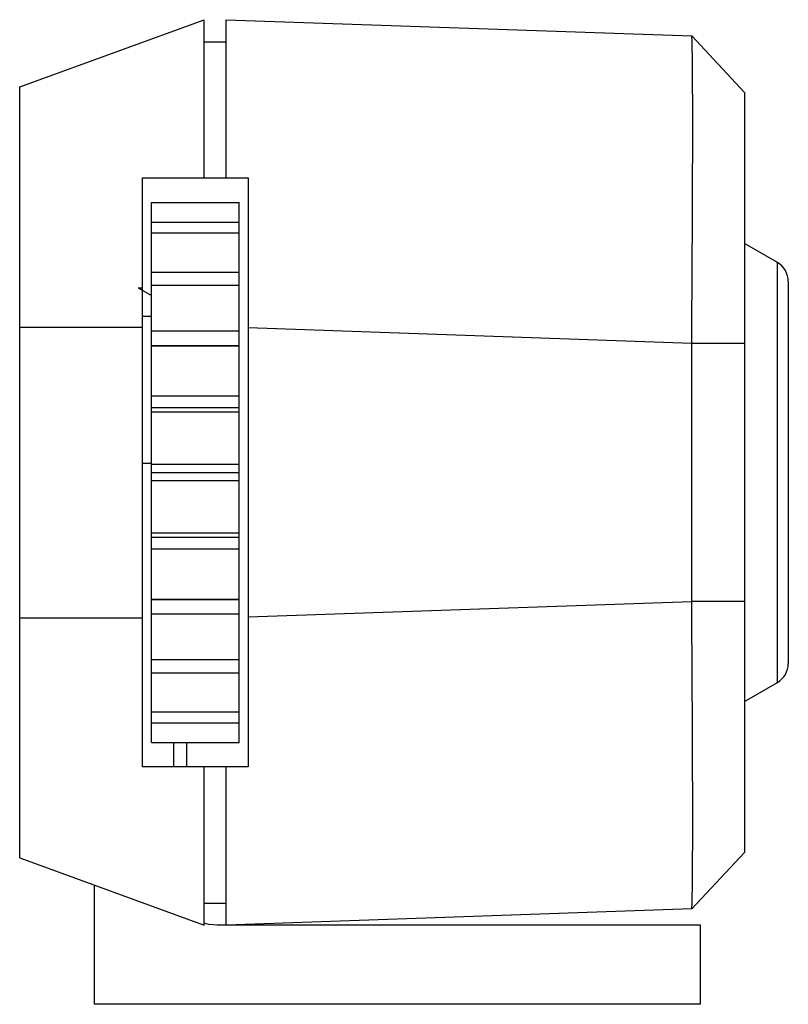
# Model space of a CAD drawing. Header units: millimetres. Extents: x 335.3 to 352.8, y 5.1 to 27.5.
import ezdxf

# ---------------------------------------------------------------- set-up
doc = ezdxf.new("R2010")
doc.units = ezdxf.units.MM

msp = doc.modelspace()

# ---------------------------------------------------------------- linework, layer by layer
at = {"color": 7, "linetype": 'Continuous', "lineweight": 25}
for p, q in [((335.3, 25.971), (339.5, 27.5)), ((340, 23.9), (340, 27.5)), ((340, 27.5), (350.601, 27.13)), ((351.8, 25.844), (350.601, 27.13)), ((339.5, 27), (340, 27)), ((338.1, 23.9), (340.5, 23.9)), ((340.5, 23.9), (340.5, 10.5)), ((338.3, 23.344), (340.3, 23.344)), ((338.3, 11.056), (338.3, 23.344)), ((340.3, 11.056), (340.3, 23.344)), ((338.3, 22.896), (340.3, 22.896)), ((338.3, 22.648), (340.3, 22.648)), ((352.55, 21.978), (351.8, 22.411)), ((352.55, 12.422), (352.55, 21.978)), ((338.3, 21.757), (340.3, 21.757)), ((352.8, 21.545), (352.8, 12.855)), ((338, 21.4), (338.3, 21.227)), ((338, 21.4), (338.1, 21.4)), ((338.3, 21.457), (340.3, 21.457)), ((338.3, 20.751), (338.1, 20.751)), ((335.3, 20.504), (338.1, 20.504)), ((335.3, 13.896), (335.3, 20.504)), ((338.1, 13.896), (338.1, 20.504)), ((338.3, 20.419), (340.3, 20.419)), ((350.601, 20.134), (340.5, 20.487)), ((338.3, 20.088), (340.3, 20.088)), ((338.3, 20.08), (340.3, 20.08)), ((350.601, 14.266), (350.601, 20.134)), ((351.8, 20.134), (350.601, 20.134)), ((351.8, 20.134), (351.8, 14.266)), ((338.3, 18.94), (340.3, 18.94)), ((338.3, 18.676), (340.3, 18.676)), ((338.3, 18.577), (340.3, 18.577)), ((338.3, 17.4), (338.1, 17.4)), ((338.3, 17.385), (340.3, 17.385)), ((338.3, 17.2), (340.3, 17.2)), ((338.3, 17.015), (340.3, 17.015)), ((338.3, 15.823), (340.3, 15.823)), ((338.3, 15.724), (340.3, 15.724)), ((338.3, 15.46), (340.3, 15.46)), ((338.3, 14.32), (340.3, 14.32)), ((338.3, 14.312), (340.3, 14.312)), ((340.5, 13.913), (350.601, 14.266)), ((351.8, 14.266), (350.601, 14.266)), ((335.3, 13.896), (338.1, 13.896)), ((338.3, 13.981), (340.3, 13.981)), ((338.3, 12.943), (340.3, 12.943)), ((338.3, 12.643), (340.3, 12.643)), ((351.8, 11.989), (352.55, 12.422)), ((338.3, 11.752), (340.3, 11.752)), ((338.3, 11.504), (340.3, 11.504)), ((338.3, 11.056), (340.3, 11.056)), ((338.8, 11.056), (338.8, 10.5)), ((339.1, 11.056), (339.1, 10.5)), ((340.5, 10.5), (338.1, 10.5)), ((340, 6.9), (340, 10.5)), ((350.601, 7.27), (351.8, 8.556)), ((335.3, 8.429), (339.5, 6.9)), ((337, 5.1), (337, 7.81)), ((339.5, 7.4), (340, 7.4)), ((350.601, 7.27), (340, 6.9)), ((350.8, 6.9), (339.8, 6.9)), ((350.8, 5.1), (350.8, 6.9)), ((350.8, 5.1), (337, 5.1))]:
    msp.add_line(p, q, dxfattribs=at)
at = {"color": 7, "linetype": 'Continuous', "lineweight": 25, "flags": 128}
msp.add_lwpolyline([(339.8, 6.9), (339.605, 6.919), (339.497, 6.947)], dxfattribs=at)
at = {"color": 7, "linetype": 'Continuous', "lineweight": 25}
for centre, start, end in [((352.3, 21.545), 0, 60), ((352.3, 12.855), 300, 0)]:
    msp.add_arc(centre, 0.5, start, end, dxfattribs=at)
for points, knots in [([(339.5, 23.9), (339.5, 24.342), (339.5, 25.116), (339.5, 26.009), (339.5, 26.668), (339.5, 27.143), (339.5, 27.444), (339.5, 27.482), (339.5, 27.5)], [0, 0, 0, 0, 0.210882, 0.369593, 0.528319, 0.686792, 0.845276, 1, 1, 1, 1]), ([(350.601, 20.134), (350.604, 20.592), (350.609, 21.508), (350.617, 22.829), (350.622, 24.046), (350.624, 25.112), (350.622, 25.989), (350.617, 26.635), (350.609, 27.051), (350.604, 27.104), (350.601, 27.13)], [0, 0, 0, 0, 0.125022, 0.250026, 0.375016, 0.5, 0.624984, 0.749974, 0.874978, 1, 1, 1, 1]), ([(335.3, 20.504), (335.3, 20.811), (335.3, 21.426), (335.3, 22.322), (335.3, 23.166), (335.3, 23.935), (335.3, 24.606), (335.3, 25.162), (335.3, 25.581), (335.3, 25.901), (335.3, 25.946), (335.3, 25.971)], [0, 0, 0, 0, 0.107358, 0.214719, 0.322089, 0.429468, 0.536825, 0.644189, 0.751414, 0.858641, 1, 1, 1, 1]), ([(351.8, 25.844), (351.8, 25.824), (351.8, 25.783), (351.8, 25.437), (351.8, 24.913), (351.8, 24.198), (351.8, 23.329), (351.8, 22.331), (351.8, 21.253), (351.8, 20.506), (351.8, 20.134)], [0, 0, 0, 0, 0.124142, 0.249961, 0.375524, 0.499999, 0.624371, 0.750037, 0.875807, 1, 1, 1, 1]), ([(338.1, 20.504), (338.1, 20.863), (338.1, 21.592), (338.1, 22.756), (338.1, 23.492), (338.1, 23.9)], [0, 0, 0, 0, 0.301814, 0.612333, 1, 1, 1, 1]), ([(350.601, 7.27), (350.604, 7.296), (350.609, 7.349), (350.617, 7.765), (350.622, 8.411), (350.624, 9.288), (350.622, 10.354), (350.617, 11.571), (350.609, 12.892), (350.604, 13.808), (350.601, 14.266)], [0, 0, 0, 0, 0.125022, 0.250026, 0.375016, 0.5, 0.624984, 0.749974, 0.874978, 1, 1, 1, 1]), ([(351.8, 14.266), (351.8, 13.895), (351.8, 13.147), (351.8, 12.07), (351.8, 11.072), (351.8, 10.203), (351.8, 9.487), (351.8, 8.963), (351.8, 8.617), (351.8, 8.576), (351.8, 8.556)], [0, 0, 0, 0, 0.124142, 0.249961, 0.375524, 0.499999, 0.624371, 0.750037, 0.875807, 1, 1, 1, 1]), ([(335.3, 8.429), (335.3, 8.444), (335.3, 8.475), (335.3, 8.713), (335.3, 9.091), (335.3, 9.605), (335.3, 10.243), (335.3, 10.982), (335.3, 11.805), (335.3, 12.778), (335.3, 13.491), (335.3, 13.896)], [0, 0, 0, 0, 0.107358, 0.214719, 0.322089, 0.429468, 0.536825, 0.644189, 0.751414, 0.858641, 1, 1, 1, 1]), ([(338.1, 10.5), (338.1, 10.815), (338.1, 11.456), (338.1, 12.604), (338.1, 13.435), (338.1, 13.896)], [0, 0, 0, 0, 0.301967, 0.61275, 1, 1, 1, 1]), ([(339.5, 6.9), (339.5, 6.925), (339.5, 6.977), (339.5, 7.371), (339.5, 7.946), (339.5, 8.654), (339.5, 9.505), (339.5, 10.165), (339.5, 10.5)], [0, 0, 0, 0, 0.181405, 0.369995, 0.526372, 0.687276, 0.841457, 1, 1, 1, 1])]:
    msp.add_open_spline(points, degree=3, knots=knots, dxfattribs=at)

doc.saveas('drawing.dxf')
